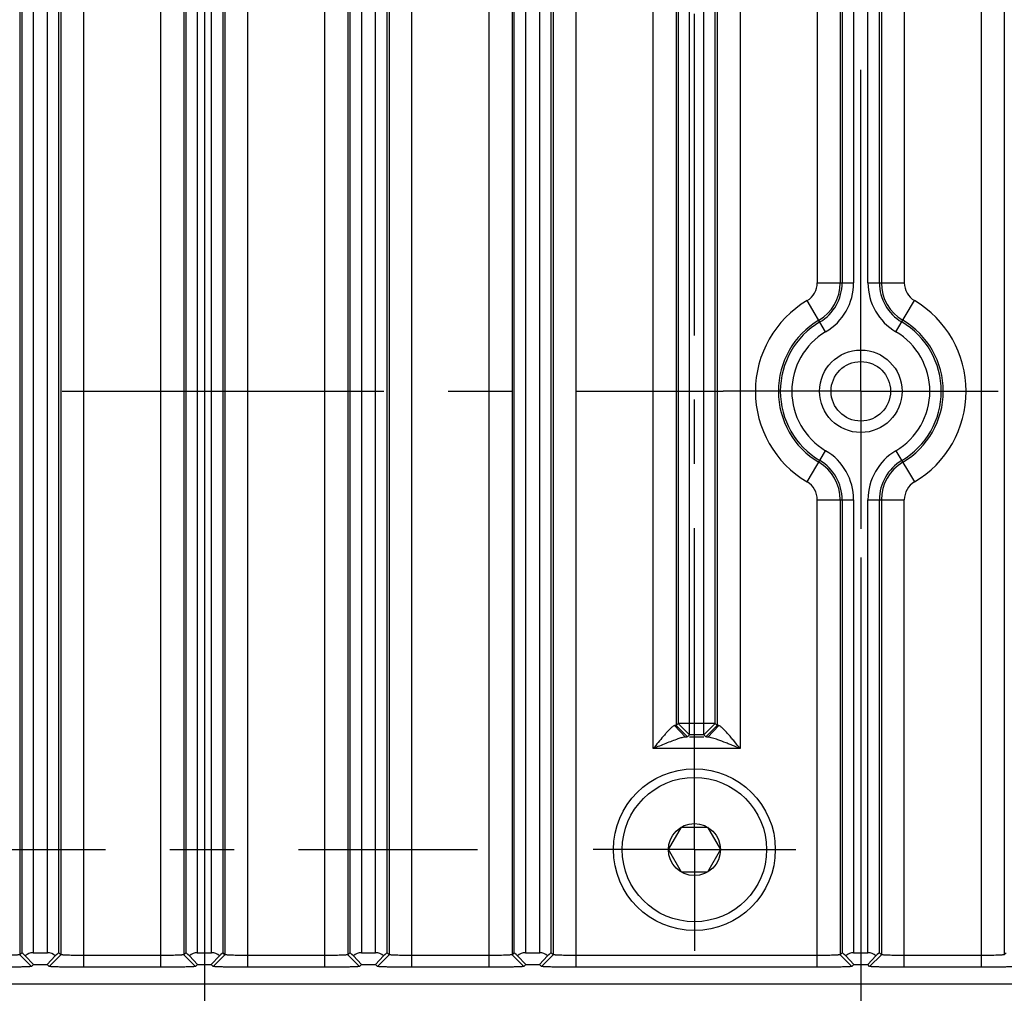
# Model space of a CAD drawing. Header units: inches. Extents: x 0 to 34, y 0 to 22.
# Tile 26 of 126: x 12.7 to 14.9, y 10.8 to 12.9. Entities that reach past the tile are written whole.
import ezdxf

# ---------------------------------------------------------------- set-up
doc = ezdxf.new("R2010")
doc.units = ezdxf.units.IN
doc.header["$LTSCALE"] = 1.87
doc.header["$MEASUREMENT"] = 0
doc.linetypes.add('CENTER', pattern=[0.6, 0.375, -0.075, 0.075, -0.075])
doc.layers.get('0').update_dxf_attribs({"linetype": 'CONTINUOUS'})
for name, color, linetype in [('02___PRT_ALL_AXES', 7, 'CONTINUOUS'), ('DEFAULT_1', 7, 'CENTER'), ('DIMENSIONS', 7, 'CONTINUOUS')]:
    doc.layers.add(name, color=color, linetype=linetype)
doc.styles.get("Standard").update_dxf_attribs({"font": 'txt', "width": 0.8})
doc.dimstyles.new('DIMSTYLE_1', dxfattribs={"dimtxt": 0.125, "dimasz": 0.18, "dimexe": 0.125, "dimexo": 0.0625, "dimgap": 0.03125, "dimtad": 0, "dimtih": 1, "dimtoh": 1, "dimdec": 3, "dimzin": 4, "dimdsep": 46, "dimtxsty": 'STANDARD', "dimblk": '_FILLED', "dimblk1": '_FILLED', "dimblk2": '_FILLED', "dimcen": 0.09, "dimadec": 0, "dimazin": 0, "dimtp": 0.001, "dimtm": 0.001, "dimtfac": 1, "dimtdec": 3, "dimtofl": 0, "dimtmove": 0, "dimatfit": 3, "dimldrblk": '_FILLED', "dimfxl": 1, "dimtolj": 1, "dimtzin": 4, "dimarcsym": 0})

# ---------------------------------------------------------------- blocks, each defined once
blk = doc.blocks.new('*D5')
at = {"layer": 'DIMENSIONS', "color": 2, "linetype": 'CONTINUOUS'}
blk.add_line((13.108, 14.2178), (13.108, 10.0989), dxfattribs=at)
at = {"layer": 'DIMENSIONS', "color": 2, "linetype": 'CONTINUOUS', "insert": (13.0455, 10.0364), "char_height": 0.125, "width": 1.425, "attachment_point": 3, "rotation": 90, "line_spacing_factor": 0.9}
blk.add_mtext('8.721{\\Ftxt.shx;\\W1.000000;\\H0.125000; }[221.51]', dxfattribs=at)
blk = doc.blocks.new('_FILLED')
at = {"color": 0, "linetype": 'BYBLOCK'}
blk.add_solid([(0, 0), (-1, 0.174), (-1, -0.174)], dxfattribs=at)
blk = doc.blocks.new('*D6')
at = {"layer": 'DIMENSIONS', "color": 2, "linetype": 'CONTINUOUS'}
blk.add_line((14.54, 11.7178), (14.54, 10.0989), dxfattribs=at)
at = {"layer": 'DIMENSIONS', "color": 2, "linetype": 'CONTINUOUS', "insert": (14.4775, 10.0364), "char_height": 0.125, "width": 1.525, "attachment_point": 3, "rotation": 90, "line_spacing_factor": 0.9}
blk.add_mtext('10.153{\\Ftxt.shx;\\W1.000000;\\H0.125000; }[257.89]', dxfattribs=at)
blk = doc.blocks.new('*D7')
at = {"layer": 'DIMENSIONS', "color": 2, "linetype": 'CONTINUOUS'}
blk.add_line((16.4749, 11.1678), (16.4749, 10.0989), dxfattribs=at)
at = {"layer": 'DIMENSIONS', "color": 2, "linetype": 'CONTINUOUS', "insert": (16.4124, 10.0364), "char_height": 0.125, "width": 1.825, "attachment_point": 3, "rotation": 90, "line_spacing_factor": 0.9}
blk.add_mtext('2X 12.088{\\Ftxt.shx;\\W1.000000;\\H0.125000; }[307.03]', dxfattribs=at)
blk = doc.blocks.new('*D8')
at = {"layer": 'DIMENSIONS', "color": 2, "linetype": 'CONTINUOUS'}
blk.add_line((17.0218, 11.6311), (17.0218, 10.0989), dxfattribs=at)
at = {"layer": 'DIMENSIONS', "color": 2, "linetype": 'CONTINUOUS', "insert": (16.9593, 10.0364), "char_height": 0.125, "width": 1.525, "attachment_point": 3, "rotation": 90, "line_spacing_factor": 0.9}
blk.add_mtext('12.635{\\Ftxt.shx;\\W1.000000;\\H0.125000; }[320.92]', dxfattribs=at)

msp = doc.modelspace()

# ---------------------------------------------------------------- linework, layer by layer
at = {"color": 7, "linetype": 'CONTINUOUS'}
for p, q in [((12.8449, 10.8236), (12.8449, 18.337)), ((13.3711, 10.8236), (13.3711, 18.337)), ((13.5609, 10.8236), (13.5609, 18.337)), ((13.7291, 10.8236), (13.7291, 18.337)), ((13.9189, 10.8236), (13.9189, 18.337)), ((14.8031, 10.8236), (14.8031, 18.337)), ((12.7051, 18.3096), (12.7051, 10.851)), ((12.7094, 18.3053), (12.7094, 10.8553)), ((12.7344, 18.3053), (12.7344, 10.8553)), ((12.7656, 10.8553), (12.7656, 18.3053)), ((12.7906, 10.8553), (12.7906, 18.3053)), ((12.7949, 18.3096), (12.7949, 10.851)), ((13.4211, 18.3096), (13.4211, 10.851)), ((13.4254, 18.3053), (13.4254, 10.8553)), ((13.4504, 18.3053), (13.4504, 10.8553)), ((13.4816, 10.8553), (13.4816, 18.3053)), ((13.5066, 10.8553), (13.5066, 18.3053)), ((13.5109, 18.3096), (13.5109, 10.851)), ((13.7791, 18.3096), (13.7791, 10.851)), ((13.7834, 18.3053), (13.7834, 10.8553)), ((13.8084, 18.3053), (13.8084, 10.8553)), ((13.8396, 10.8553), (13.8396, 18.3053)), ((13.8646, 10.8553), (13.8646, 18.3053)), ((13.8689, 18.3096), (13.8689, 10.851)), ((14.8531, 18.3096), (14.8531, 10.851)), ((14.0871, 11.3007), (14.0871, 17.8599)), ((14.2769, 17.8599), (14.2769, 11.3007)), ((14.1664, 11.3306), (14.1664, 17.83)), ((14.1976, 11.3306), (14.1976, 17.83)), ((14.1371, 17.8093), (14.1371, 11.3513)), ((14.2269, 17.8093), (14.2269, 11.3513)), ((14.1414, 17.805), (14.1414, 11.3556)), ((14.2226, 11.3556), (14.2226, 17.805)), ((14.4451, 16.8436), (14.4451, 12.317)), ((14.4951, 16.8436), (14.4951, 12.317)), ((14.4994, 16.8436), (14.4994, 12.317)), ((14.5244, 16.8436), (14.5244, 12.317)), ((14.5556, 12.317), (14.5556, 16.8436)), ((14.5806, 12.317), (14.5806, 16.8436)), ((14.5849, 16.8436), (14.5849, 12.317)), ((14.6349, 16.8436), (14.6349, 12.317)), ((13.0131, 10.8236), (13.0131, 14.3436)), ((13.0631, 14.3436), (13.0631, 10.851)), ((13.0674, 14.3436), (13.0674, 10.8553)), ((13.0924, 14.3436), (13.0924, 10.8553)), ((13.1236, 10.8553), (13.1236, 14.3436)), ((13.1486, 10.8553), (13.1486, 14.3436)), ((13.1529, 14.3436), (13.1529, 10.851)), ((13.2029, 10.8236), (13.2029, 14.3436)), ((14.4451, 12.317), (14.5244, 12.317)), ((14.5556, 12.317), (14.6349, 12.317)), ((14.4633, 12.2099), (14.4229, 12.2782)), ((14.6166, 12.2099), (14.657, 12.2782)), ((14.4229, 11.8824), (14.4633, 11.9507)), ((14.6166, 11.9507), (14.657, 11.8824)), ((14.4451, 11.8436), (14.5244, 11.8436)), ((14.4451, 10.8236), (14.4451, 11.8436)), ((14.4951, 11.8436), (14.4951, 10.851)), ((14.4994, 11.8436), (14.4994, 10.8553)), ((14.5244, 11.8436), (14.5244, 10.8553)), ((14.5556, 11.8436), (14.6349, 11.8436)), ((14.5556, 10.8553), (14.5556, 11.8436)), ((14.5806, 10.8553), (14.5806, 11.8436)), ((14.5849, 11.8436), (14.5849, 10.851)), ((14.6349, 10.8236), (14.6349, 11.8436)), ((14.1356, 11.3509), (14.1339, 11.3507)), ((14.1574, 11.3257), (14.1339, 11.3507)), ((14.1371, 11.3513), (14.1356, 11.3509)), ((14.1414, 11.3556), (14.1371, 11.3513)), ((14.1621, 11.3263), (14.1371, 11.3513)), ((14.1539, 11.3432), (14.1414, 11.3556)), ((14.1664, 11.3556), (14.1414, 11.3556)), ((14.1664, 11.3306), (14.1539, 11.3432)), ((14.1976, 11.3556), (14.1664, 11.3556)), ((14.2226, 11.3556), (14.1976, 11.3556)), ((14.1976, 11.3306), (14.2101, 11.3432)), ((14.2019, 11.3263), (14.2269, 11.3513)), ((14.2066, 11.3257), (14.23, 11.3507)), ((14.2101, 11.3432), (14.2226, 11.3556)), ((14.2269, 11.3513), (14.2226, 11.3556)), ((14.1598, 11.3259), (14.1574, 11.3257)), ((14.1621, 11.3263), (14.1598, 11.3259)), ((14.1664, 11.3306), (14.1621, 11.3263)), ((14.1976, 11.3306), (14.1664, 11.3306)), ((14.1976, 11.3257), (14.1664, 11.3257)), ((14.2019, 11.3263), (14.1976, 11.3306)), ((14.2769, 11.3007), (14.0871, 11.3007)), ((14.1202, 11.0803), (14.1486, 11.1295)), ((14.1486, 11.1295), (14.2055, 11.1295)), ((14.2055, 11.1295), (14.2339, 11.0803)), ((14.1486, 11.0311), (14.1202, 11.0803)), ((14.2339, 11.0803), (14.2055, 11.0311)), ((14.2055, 11.0311), (14.1486, 11.0311)), ((12.7094, 10.8553), (12.7051, 10.851)), ((12.7307, 10.8254), (12.7051, 10.851)), ((12.735, 10.8297), (12.7172, 10.8483)), ((12.7344, 10.8553), (12.7656, 10.8553)), ((12.7827, 10.8483), (12.765, 10.8297)), ((12.7693, 10.8254), (12.7949, 10.851)), ((12.7949, 10.851), (12.7906, 10.8553)), ((13.0131, 10.8492), (12.8449, 10.8492)), ((13.0674, 10.8553), (13.0631, 10.851)), ((13.0887, 10.8254), (13.0631, 10.851)), ((13.093, 10.8297), (13.0752, 10.8483)), ((13.0924, 10.8553), (13.1236, 10.8553)), ((13.1407, 10.8483), (13.123, 10.8297)), ((13.1273, 10.8254), (13.1529, 10.851)), ((13.1529, 10.851), (13.1486, 10.8553)), ((13.3711, 10.8492), (13.2029, 10.8492)), ((13.4254, 10.8553), (13.4211, 10.851)), ((13.4467, 10.8254), (13.4211, 10.851)), ((13.451, 10.8297), (13.4332, 10.8483)), ((13.4504, 10.8553), (13.4816, 10.8553)), ((13.4987, 10.8483), (13.481, 10.8297)), ((13.4853, 10.8254), (13.5109, 10.851)), ((13.5109, 10.851), (13.5066, 10.8553)), ((13.7291, 10.8492), (13.5609, 10.8492)), ((13.7834, 10.8553), (13.7791, 10.851)), ((13.8047, 10.8254), (13.7791, 10.851)), ((13.809, 10.8297), (13.7912, 10.8483)), ((13.8084, 10.8553), (13.8396, 10.8553)), ((13.8567, 10.8483), (13.839, 10.8297)), ((13.8433, 10.8254), (13.8689, 10.851)), ((13.8689, 10.851), (13.8646, 10.8553)), ((14.4451, 10.8492), (13.9189, 10.8492)), ((14.4994, 10.8553), (14.4951, 10.851)), ((14.5207, 10.8254), (14.4951, 10.851)), ((14.525, 10.8297), (14.5072, 10.8483)), ((14.5244, 10.8553), (14.5556, 10.8553)), ((14.5727, 10.8483), (14.555, 10.8297)), ((14.5593, 10.8254), (14.5849, 10.851)), ((14.5849, 10.851), (14.5806, 10.8553)), ((14.8031, 10.8492), (14.6349, 10.8492)), ((14.8574, 10.8553), (14.8531, 10.851)), ((12.735, 10.8297), (12.7307, 10.8254)), ((12.735, 10.8297), (12.765, 10.8297)), ((12.7693, 10.8254), (12.765, 10.8297)), ((13.093, 10.8297), (13.0887, 10.8254)), ((13.093, 10.8297), (13.123, 10.8297)), ((13.1273, 10.8254), (13.123, 10.8297)), ((13.451, 10.8297), (13.4467, 10.8254)), ((13.451, 10.8297), (13.481, 10.8297)), ((13.4853, 10.8254), (13.481, 10.8297)), ((13.809, 10.8297), (13.8047, 10.8254)), ((13.809, 10.8297), (13.839, 10.8297)), ((13.8433, 10.8254), (13.839, 10.8297)), ((14.525, 10.8297), (14.5207, 10.8254)), ((14.525, 10.8297), (14.555, 10.8297)), ((14.5593, 10.8254), (14.555, 10.8297)), ((13.0131, 10.8236), (12.8449, 10.8236)), ((13.3711, 10.8236), (13.2029, 10.8236)), ((13.7291, 10.8236), (13.5609, 10.8236)), ((14.4451, 10.8236), (13.9189, 10.8236)), ((14.8031, 10.8236), (14.6349, 10.8236)), ((15.461, 10.7864), (4.831, 10.7864))]:
    msp.add_line(p, q, dxfattribs=at)
for centre, radius in [((14.54, 12.0803), 0.09), ((14.54, 12.0803), 0.0649), ((14.177, 11.0803), 0.1765), ((14.177, 11.0803), 0.1575), ((14.177, 11.0803), 0.0568)]:
    msp.add_circle(centre, radius, dxfattribs=at)
for centre, radius, start, end in [((14.4, 12.317), 0.0451, 300.6033, 360), ((14.4, 12.317), 0.0951, 300.6033, 360), ((14.4, 12.317), 0.0994, 300.6033, 360), ((14.4, 12.317), 0.1244, 300.6033, 360), ((14.68, 12.317), 0.1244, 180, 239.3967), ((14.68, 12.317), 0.0994, 180, 239.3967), ((14.68, 12.317), 0.0951, 180, 239.3967), ((14.68, 12.317), 0.0451, 180, 239.3967), ((14.54, 12.0803), 0.2299, 120.6033, 239.3967), ((14.54, 12.0803), 0.2299, 300.6033, 59.3967), ((14.54, 12.0803), 0.1799, 120.6033, 239.3967), ((14.54, 12.0803), 0.1756, 120.6033, 239.3967), ((14.54, 12.0803), 0.1756, 300.6033, 59.3967), ((14.54, 12.0803), 0.1799, 300.6033, 59.3967), ((14.54, 12.0803), 0.1506, 120.6033, 239.3967), ((14.54, 12.0803), 0.1506, 300.6033, 59.3967), ((14.4, 11.8436), 0.1244, 0, 59.3967), ((14.68, 11.8436), 0.1244, 120.6033, 180), ((14.4, 11.8436), 0.0951, 0, 59.3967), ((14.4, 11.8436), 0.0994, 0, 59.3967), ((14.68, 11.8436), 0.0994, 120.6033, 180), ((14.68, 11.8436), 0.0951, 120.6033, 180), ((14.4, 11.8436), 0.0451, 0, 59.3967), ((14.68, 11.8436), 0.0451, 120.6033, 180)]:
    msp.add_arc(centre, radius, start, end, dxfattribs=at)
for centre, major_axis, ratio, start_param, end_param in [((12.7344, 10.8303), (-0.025, 0.025), 0.024425, -0.790653, 0.000015), ((12.7344, 10.8297), (0, 0.0256), 0.975859, 0, 0.755694), ((12.7656, 10.8297), (0, 0.0256), 0.975859, -0.755694, 0), ((12.7656, 10.8303), (0.025, 0.025), 0.024425, -0.000015, 0.790653), ((13.0924, 10.8303), (-0.025, 0.025), 0.024425, -0.790653, 0.000015), ((13.0924, 10.8297), (0, 0.0256), 0.975859, 0, 0.755694), ((13.1236, 10.8297), (0, 0.0256), 0.975859, -0.755694, 0), ((13.1236, 10.8303), (0.025, 0.025), 0.024425, -0.000015, 0.790653), ((13.4504, 10.8303), (-0.025, 0.025), 0.024425, -0.790653, 0.000015), ((13.4504, 10.8297), (0, 0.0256), 0.975859, 0, 0.755694), ((13.4816, 10.8297), (0, 0.0256), 0.975859, -0.755694, 0), ((13.4816, 10.8303), (0.025, 0.025), 0.024425, -0.000015, 0.790653), ((13.8084, 10.8303), (-0.025, 0.025), 0.024425, -0.790653, 0.000015), ((13.8084, 10.8297), (0, 0.0256), 0.975859, 0, 0.755694), ((13.8396, 10.8297), (0, 0.0256), 0.975859, -0.755694, 0), ((13.8396, 10.8303), (0.025, 0.025), 0.024425, -0.000015, 0.790653), ((14.5244, 10.8303), (-0.025, 0.025), 0.024425, -0.790653, 0.000015), ((14.5244, 10.8297), (0, 0.0256), 0.975859, 0, 0.755694), ((14.5556, 10.8297), (0, 0.0256), 0.975859, -0.755694, 0), ((14.5556, 10.8303), (0.025, 0.025), 0.024425, -0.000015, 0.790653)]:
    msp.add_ellipse(centre, major_axis=major_axis, ratio=ratio, start_param=start_param, end_param=end_param, dxfattribs=at)
for points, knots in [([(14.1293, 11.3484), (14.1276, 11.3471), (14.1243, 11.3441), (14.1194, 11.3391), (14.1142, 11.3333), (14.1071, 11.325), (14.098, 11.3141), (14.0907, 11.3052), (14.0871, 11.3007)], [0, 0, 0, 0, 0.096701, 0.20945, 0.331815, 0.46017, 0.727047, 1, 1, 1, 1]), ([(14.1339, 11.3507), (14.1336, 11.3507), (14.1328, 11.3505), (14.1312, 11.3498), (14.1301, 11.349), (14.1293, 11.3484)], [0, 0, 0, 0, 0.195252, 0.427943, 1, 1, 1, 1]), ([(14.23, 11.3507), (14.2296, 11.3508), (14.2288, 11.3509), (14.2279, 11.351), (14.2273, 11.3511), (14.227, 11.3512), (14.2269, 11.3513), (14.2269, 11.3513)], [0, 0, 0, 0, 0.403997, 0.704234, 0.901262, 0.96209, 1, 1, 1, 1]), ([(14.2769, 11.3007), (14.2727, 11.3059), (14.2664, 11.3136), (14.258, 11.3237), (14.2518, 11.331), (14.2467, 11.3367), (14.2427, 11.341), (14.2398, 11.3439), (14.2371, 11.3464), (14.2346, 11.3485), (14.2322, 11.35), (14.2307, 11.3506), (14.23, 11.3507)], [0, 0, 0, 0, 0.290382, 0.432976, 0.57174, 0.704316, 0.767233, 0.826699, 0.881198, 0.929318, 0.969402, 1, 1, 1, 1]), ([(14.141, 11.3217), (14.1366, 11.3202), (14.1277, 11.317), (14.1144, 11.3118), (14.1008, 11.3063), (14.0917, 11.3026), (14.0871, 11.3007)], [0, 0, 0, 0, 0.239343, 0.488986, 0.743491, 1, 1, 1, 1]), ([(14.1574, 11.3257), (14.1562, 11.3257), (14.1536, 11.3253), (14.1497, 11.3244), (14.1454, 11.3232), (14.1424, 11.3222), (14.141, 11.3217)], [0, 0, 0, 0, 0.210771, 0.455377, 0.720455, 1, 1, 1, 1]), ([(14.2066, 11.3257), (14.2059, 11.3258), (14.2048, 11.3258), (14.2035, 11.326), (14.2027, 11.3261), (14.2023, 11.3262), (14.2021, 11.3262), (14.2019, 11.3263), (14.2019, 11.3263)], [0, 0, 0, 0, 0.408065, 0.710394, 0.821886, 0.907006, 0.966024, 1, 1, 1, 1]), ([(14.2279, 11.32), (14.226, 11.3207), (14.2222, 11.322), (14.2166, 11.3238), (14.2115, 11.3251), (14.2081, 11.3257), (14.2066, 11.3257)], [0, 0, 0, 0, 0.279779, 0.545576, 0.790062, 1, 1, 1, 1]), ([(14.2769, 11.3007), (14.2727, 11.3024), (14.2655, 11.3054), (14.2552, 11.3095), (14.2431, 11.3144), (14.234, 11.3179), (14.2279, 11.32)], [0, 0, 0, 0, 0.254874, 0.445136, 0.633628, 1, 1, 1, 1]), ([(12.7051, 10.851), (12.705, 10.851), (12.7049, 10.8509), (12.7047, 10.8509), (12.7043, 10.8508), (12.7036, 10.8507), (12.7025, 10.8505), (12.7008, 10.8503), (12.6986, 10.8501), (12.6961, 10.85), (12.6932, 10.8499), (12.6886, 10.8497), (12.6821, 10.8495), (12.6737, 10.8493), (12.6646, 10.8493), (12.6583, 10.8493), (12.6551, 10.8492)], [0, 0, 0, 0, 0.002632, 0.007536, 0.014726, 0.024185, 0.049808, 0.084207, 0.127141, 0.178173, 0.236795, 0.302493, 0.452786, 0.62353, 0.80856, 1, 1, 1, 1]), ([(12.8449, 10.8492), (12.8417, 10.8493), (12.8354, 10.8493), (12.8263, 10.8493), (12.8178, 10.8495), (12.8114, 10.8497), (12.8068, 10.8499), (12.8039, 10.85), (12.8013, 10.8501), (12.7992, 10.8503), (12.7975, 10.8505), (12.7963, 10.8507), (12.7956, 10.8508), (12.7953, 10.8509), (12.795, 10.8509), (12.7949, 10.851), (12.7949, 10.851)], [0, 0, 0, 0, 0.191486, 0.376605, 0.547392, 0.697675, 0.76336, 0.821957, 0.872964, 0.915889, 0.950292, 0.975917, 0.985373, 0.992553, 0.997432, 1, 1, 1, 1]), ([(13.0631, 10.851), (13.063, 10.851), (13.0629, 10.8509), (13.0627, 10.8509), (13.0623, 10.8508), (13.0616, 10.8507), (13.0605, 10.8505), (13.0588, 10.8503), (13.0566, 10.8501), (13.0541, 10.85), (13.0512, 10.8499), (13.0466, 10.8497), (13.0401, 10.8495), (13.0317, 10.8493), (13.0226, 10.8493), (13.0163, 10.8493), (13.0131, 10.8492)], [0, 0, 0, 0, 0.002632, 0.007536, 0.014726, 0.024185, 0.049808, 0.084207, 0.127141, 0.178173, 0.236795, 0.302493, 0.452786, 0.62353, 0.80856, 1, 1, 1, 1]), ([(13.2029, 10.8492), (13.1997, 10.8493), (13.1934, 10.8493), (13.1843, 10.8493), (13.1758, 10.8495), (13.1694, 10.8497), (13.1648, 10.8499), (13.1619, 10.85), (13.1593, 10.8501), (13.1572, 10.8503), (13.1555, 10.8505), (13.1543, 10.8507), (13.1536, 10.8508), (13.1533, 10.8509), (13.153, 10.8509), (13.1529, 10.851), (13.1529, 10.851)], [0, 0, 0, 0, 0.191486, 0.376605, 0.547392, 0.697675, 0.76336, 0.821957, 0.872964, 0.915889, 0.950292, 0.975917, 0.985373, 0.992553, 0.997432, 1, 1, 1, 1]), ([(13.4211, 10.851), (13.421, 10.851), (13.4209, 10.8509), (13.4207, 10.8509), (13.4203, 10.8508), (13.4196, 10.8507), (13.4185, 10.8505), (13.4168, 10.8503), (13.4146, 10.8501), (13.4121, 10.85), (13.4092, 10.8499), (13.4046, 10.8497), (13.3981, 10.8495), (13.3897, 10.8493), (13.3806, 10.8493), (13.3743, 10.8493), (13.3711, 10.8492)], [0, 0, 0, 0, 0.002632, 0.007536, 0.014726, 0.024185, 0.049808, 0.084207, 0.127141, 0.178173, 0.236795, 0.302493, 0.452786, 0.62353, 0.80856, 1, 1, 1, 1]), ([(13.5609, 10.8492), (13.5577, 10.8493), (13.5514, 10.8493), (13.5423, 10.8493), (13.5338, 10.8495), (13.5274, 10.8497), (13.5228, 10.8499), (13.5199, 10.85), (13.5173, 10.8501), (13.5152, 10.8503), (13.5135, 10.8505), (13.5123, 10.8507), (13.5116, 10.8508), (13.5113, 10.8509), (13.511, 10.8509), (13.5109, 10.851), (13.5109, 10.851)], [0, 0, 0, 0, 0.191486, 0.376605, 0.547392, 0.697675, 0.76336, 0.821957, 0.872964, 0.915889, 0.950292, 0.975917, 0.985373, 0.992553, 0.997432, 1, 1, 1, 1]), ([(13.7791, 10.851), (13.779, 10.851), (13.7789, 10.8509), (13.7787, 10.8509), (13.7783, 10.8508), (13.7776, 10.8507), (13.7765, 10.8505), (13.7748, 10.8503), (13.7726, 10.8501), (13.7701, 10.85), (13.7672, 10.8499), (13.7626, 10.8497), (13.7561, 10.8495), (13.7477, 10.8493), (13.7386, 10.8493), (13.7323, 10.8493), (13.7291, 10.8492)], [0, 0, 0, 0, 0.002632, 0.007536, 0.014726, 0.024185, 0.049808, 0.084207, 0.127141, 0.178173, 0.236795, 0.302493, 0.452786, 0.62353, 0.80856, 1, 1, 1, 1]), ([(13.9189, 10.8492), (13.9157, 10.8493), (13.9094, 10.8493), (13.9003, 10.8493), (13.8918, 10.8495), (13.8854, 10.8497), (13.8808, 10.8499), (13.8779, 10.85), (13.8753, 10.8501), (13.8732, 10.8503), (13.8715, 10.8505), (13.8703, 10.8507), (13.8696, 10.8508), (13.8693, 10.8509), (13.869, 10.8509), (13.8689, 10.851), (13.8689, 10.851)], [0, 0, 0, 0, 0.191486, 0.376605, 0.547392, 0.697675, 0.76336, 0.821957, 0.872964, 0.915889, 0.950292, 0.975917, 0.985373, 0.992553, 0.997432, 1, 1, 1, 1]), ([(14.4951, 10.851), (14.495, 10.851), (14.4949, 10.8509), (14.4947, 10.8509), (14.4943, 10.8508), (14.4936, 10.8507), (14.4925, 10.8505), (14.4908, 10.8503), (14.4886, 10.8501), (14.4861, 10.85), (14.4832, 10.8499), (14.4786, 10.8497), (14.4721, 10.8495), (14.4637, 10.8493), (14.4546, 10.8493), (14.4483, 10.8493), (14.4451, 10.8492)], [0, 0, 0, 0, 0.002632, 0.007536, 0.014726, 0.024185, 0.049808, 0.084207, 0.127141, 0.178173, 0.236795, 0.302493, 0.452786, 0.62353, 0.80856, 1, 1, 1, 1]), ([(14.6349, 10.8492), (14.6317, 10.8493), (14.6254, 10.8493), (14.6163, 10.8493), (14.6078, 10.8495), (14.6014, 10.8497), (14.5968, 10.8499), (14.5939, 10.85), (14.5913, 10.8501), (14.5892, 10.8503), (14.5875, 10.8505), (14.5863, 10.8507), (14.5856, 10.8508), (14.5853, 10.8509), (14.585, 10.8509), (14.5849, 10.851), (14.5849, 10.851)], [0, 0, 0, 0, 0.191486, 0.376605, 0.547392, 0.697675, 0.76336, 0.821957, 0.872964, 0.915889, 0.950292, 0.975917, 0.985373, 0.992553, 0.997432, 1, 1, 1, 1]), ([(14.8531, 10.851), (14.853, 10.851), (14.8529, 10.8509), (14.8527, 10.8509), (14.8523, 10.8508), (14.8516, 10.8507), (14.8505, 10.8505), (14.8488, 10.8503), (14.8466, 10.8501), (14.8441, 10.85), (14.8412, 10.8499), (14.8366, 10.8497), (14.8301, 10.8495), (14.8217, 10.8493), (14.8126, 10.8493), (14.8063, 10.8493), (14.8031, 10.8492)], [0, 0, 0, 0, 0.002632, 0.007536, 0.014726, 0.024185, 0.049808, 0.084207, 0.127141, 0.178173, 0.236795, 0.302493, 0.452786, 0.62353, 0.80856, 1, 1, 1, 1]), ([(12.7307, 10.8254), (12.7306, 10.8254), (12.7305, 10.8253), (12.7302, 10.8252), (12.7296, 10.8251), (12.7289, 10.825), (12.728, 10.825), (12.727, 10.8249), (12.7257, 10.8248), (12.7237, 10.8247), (12.7208, 10.8245), (12.7169, 10.8244), (12.7124, 10.8242), (12.7073, 10.8241), (12.7017, 10.824), (12.6935, 10.8238), (12.6826, 10.8237), (12.669, 10.8236), (12.6597, 10.8236), (12.6551, 10.8236)], [0, 0, 0, 0, 0.002116, 0.006632, 0.013634, 0.023089, 0.034948, 0.049157, 0.065658, 0.084392, 0.128321, 0.180466, 0.240346, 0.307481, 0.381294, 0.460836, 0.632936, 0.815439, 1, 1, 1, 1]), ([(12.8449, 10.8236), (12.84, 10.8236), (12.8305, 10.8236), (12.8166, 10.8237), (12.8055, 10.8239), (12.7973, 10.824), (12.7918, 10.8241), (12.7869, 10.8243), (12.7825, 10.8244), (12.7786, 10.8246), (12.7759, 10.8247), (12.7739, 10.8248), (12.7728, 10.8249), (12.7717, 10.825), (12.7709, 10.8251), (12.7702, 10.8251), (12.7697, 10.8252), (12.7695, 10.8253), (12.7693, 10.8254), (12.7693, 10.8254)], [0, 0, 0, 0, 0.1918, 0.378069, 0.551112, 0.63027, 0.703236, 0.769148, 0.827541, 0.878048, 0.920305, 0.938226, 0.953949, 0.967429, 0.978624, 0.987493, 0.994, 0.998131, 1, 1, 1, 1]), ([(13.0887, 10.8254), (13.0886, 10.8254), (13.0885, 10.8253), (13.0882, 10.8252), (13.0876, 10.8251), (13.0869, 10.825), (13.086, 10.825), (13.085, 10.8249), (13.0837, 10.8248), (13.0817, 10.8247), (13.0788, 10.8245), (13.0749, 10.8244), (13.0704, 10.8242), (13.0653, 10.8241), (13.0597, 10.824), (13.0515, 10.8238), (13.0406, 10.8237), (13.027, 10.8236), (13.0177, 10.8236), (13.0131, 10.8236)], [0, 0, 0, 0, 0.002116, 0.006632, 0.013634, 0.023089, 0.034948, 0.049157, 0.065658, 0.084392, 0.128321, 0.180466, 0.240346, 0.307481, 0.381294, 0.460836, 0.632936, 0.815439, 1, 1, 1, 1]), ([(13.2029, 10.8236), (13.198, 10.8236), (13.1885, 10.8236), (13.1746, 10.8237), (13.1635, 10.8239), (13.1553, 10.824), (13.1498, 10.8241), (13.1449, 10.8243), (13.1405, 10.8244), (13.1366, 10.8246), (13.1339, 10.8247), (13.1319, 10.8248), (13.1308, 10.8249), (13.1297, 10.825), (13.1289, 10.8251), (13.1282, 10.8251), (13.1277, 10.8252), (13.1275, 10.8253), (13.1273, 10.8254), (13.1273, 10.8254)], [0, 0, 0, 0, 0.1918, 0.378069, 0.551112, 0.63027, 0.703236, 0.769148, 0.827541, 0.878048, 0.920305, 0.938226, 0.953949, 0.967429, 0.978624, 0.987493, 0.994, 0.998131, 1, 1, 1, 1]), ([(13.4467, 10.8254), (13.4466, 10.8254), (13.4465, 10.8253), (13.4462, 10.8252), (13.4456, 10.8251), (13.4449, 10.825), (13.444, 10.825), (13.443, 10.8249), (13.4417, 10.8248), (13.4397, 10.8247), (13.4368, 10.8245), (13.4329, 10.8244), (13.4284, 10.8242), (13.4233, 10.8241), (13.4177, 10.824), (13.4095, 10.8238), (13.3986, 10.8237), (13.385, 10.8236), (13.3757, 10.8236), (13.3711, 10.8236)], [0, 0, 0, 0, 0.002116, 0.006632, 0.013634, 0.023089, 0.034948, 0.049157, 0.065658, 0.084392, 0.128321, 0.180466, 0.240346, 0.307481, 0.381294, 0.460836, 0.632936, 0.815439, 1, 1, 1, 1]), ([(13.5609, 10.8236), (13.556, 10.8236), (13.5465, 10.8236), (13.5326, 10.8237), (13.5215, 10.8239), (13.5133, 10.824), (13.5078, 10.8241), (13.5029, 10.8243), (13.4985, 10.8244), (13.4946, 10.8246), (13.4919, 10.8247), (13.4899, 10.8248), (13.4888, 10.8249), (13.4877, 10.825), (13.4869, 10.8251), (13.4862, 10.8251), (13.4857, 10.8252), (13.4855, 10.8253), (13.4853, 10.8254), (13.4853, 10.8254)], [0, 0, 0, 0, 0.1918, 0.378069, 0.551112, 0.63027, 0.703236, 0.769148, 0.827541, 0.878048, 0.920305, 0.938226, 0.953949, 0.967429, 0.978624, 0.987493, 0.994, 0.998131, 1, 1, 1, 1]), ([(13.8047, 10.8254), (13.8046, 10.8254), (13.8045, 10.8253), (13.8042, 10.8252), (13.8036, 10.8251), (13.8029, 10.825), (13.802, 10.825), (13.801, 10.8249), (13.7997, 10.8248), (13.7977, 10.8247), (13.7948, 10.8245), (13.7909, 10.8244), (13.7864, 10.8242), (13.7813, 10.8241), (13.7757, 10.824), (13.7675, 10.8238), (13.7566, 10.8237), (13.743, 10.8236), (13.7337, 10.8236), (13.7291, 10.8236)], [0, 0, 0, 0, 0.002116, 0.006632, 0.013634, 0.023089, 0.034948, 0.049157, 0.065658, 0.084392, 0.128321, 0.180466, 0.240346, 0.307481, 0.381294, 0.460836, 0.632936, 0.815439, 1, 1, 1, 1]), ([(13.9189, 10.8236), (13.914, 10.8236), (13.9045, 10.8236), (13.8906, 10.8237), (13.8795, 10.8239), (13.8713, 10.824), (13.8658, 10.8241), (13.8609, 10.8243), (13.8565, 10.8244), (13.8526, 10.8246), (13.8499, 10.8247), (13.8479, 10.8248), (13.8468, 10.8249), (13.8457, 10.825), (13.8449, 10.8251), (13.8442, 10.8251), (13.8437, 10.8252), (13.8435, 10.8253), (13.8433, 10.8254), (13.8433, 10.8254)], [0, 0, 0, 0, 0.1918, 0.378069, 0.551112, 0.63027, 0.703236, 0.769148, 0.827541, 0.878048, 0.920305, 0.938226, 0.953949, 0.967429, 0.978624, 0.987493, 0.994, 0.998131, 1, 1, 1, 1]), ([(14.5207, 10.8254), (14.5206, 10.8254), (14.5205, 10.8253), (14.5202, 10.8252), (14.5196, 10.8251), (14.5189, 10.825), (14.518, 10.825), (14.517, 10.8249), (14.5157, 10.8248), (14.5137, 10.8247), (14.5108, 10.8245), (14.5069, 10.8244), (14.5024, 10.8242), (14.4973, 10.8241), (14.4917, 10.824), (14.4835, 10.8238), (14.4726, 10.8237), (14.459, 10.8236), (14.4497, 10.8236), (14.4451, 10.8236)], [0, 0, 0, 0, 0.002116, 0.006632, 0.013634, 0.023089, 0.034948, 0.049157, 0.065658, 0.084392, 0.128321, 0.180466, 0.240346, 0.307481, 0.381294, 0.460836, 0.632936, 0.815439, 1, 1, 1, 1]), ([(14.6349, 10.8236), (14.63, 10.8236), (14.6205, 10.8236), (14.6066, 10.8237), (14.5955, 10.8239), (14.5873, 10.824), (14.5818, 10.8241), (14.5769, 10.8243), (14.5725, 10.8244), (14.5686, 10.8246), (14.5659, 10.8247), (14.5639, 10.8248), (14.5628, 10.8249), (14.5617, 10.825), (14.5609, 10.8251), (14.5602, 10.8251), (14.5597, 10.8252), (14.5595, 10.8253), (14.5593, 10.8254), (14.5593, 10.8254)], [0, 0, 0, 0, 0.1918, 0.378069, 0.551112, 0.63027, 0.703236, 0.769148, 0.827541, 0.878048, 0.920305, 0.938226, 0.953949, 0.967429, 0.978624, 0.987493, 0.994, 0.998131, 1, 1, 1, 1]), ([(14.8787, 10.8254), (14.8786, 10.8254), (14.8785, 10.8253), (14.8782, 10.8252), (14.8776, 10.8251), (14.8769, 10.825), (14.876, 10.825), (14.875, 10.8249), (14.8737, 10.8248), (14.8717, 10.8247), (14.8688, 10.8245), (14.8649, 10.8244), (14.8604, 10.8242), (14.8553, 10.8241), (14.8497, 10.824), (14.8415, 10.8238), (14.8306, 10.8237), (14.817, 10.8236), (14.8077, 10.8236), (14.8031, 10.8236)], [0, 0, 0, 0, 0.002116, 0.006632, 0.013634, 0.023089, 0.034948, 0.049157, 0.065658, 0.084392, 0.128321, 0.180466, 0.240346, 0.307481, 0.381294, 0.460836, 0.632936, 0.815439, 1, 1, 1, 1])]:
    msp.add_open_spline(points, degree=3, knots=knots, dxfattribs=at)
at = {"layer": '02___PRT_ALL_AXES', "color": 7, "linetype": 'CENTER'}
for p, q in [((14.54, 12.0803), (14.54, 16.7803)), ((11.676, 12.0803), (14.24, 12.0803)), ((14.54, 12.0803), (14.24, 12.0803)), ((14.54, 12.0803), (14.84, 12.0803)), ((14.54, 12.0803), (14.54, 11.7803))]:
    msp.add_line(p, q, dxfattribs=at)
at = {"layer": 'DEFAULT_1', "color": 7, "linetype": 'CENTER'}
for p, q in [((14.1774, 11.0803), (14.1774, 17.8593)), ((12.191, 11.0803), (13.704, 11.0803)), ((14.1774, 11.0803), (13.9564, 11.0803)), ((14.1774, 11.0803), (14.3984, 11.0803)), ((14.1774, 11.0803), (14.1774, 10.8593))]:
    msp.add_line(p, q, dxfattribs=at)

# ---------------------------------------------------------------- dimensions: what is measured, and where the dimension line sits
at = {"layer": 'DIMENSIONS', "color": 2, "linetype": 'CONTINUOUS'}
for feature_location, offset, origin, picture, middle in [((13.108, 14.2178), (0, -4.119), (4.387, 14.2803), '*D5', (13.108, 9.3239)), ((14.54, 11.7178), (0, -1.619), (4.387, 11.7803), '*D6', (14.54, 9.2739)), ((17.0218, 11.6311), (0, -1.5322), (4.387, 11.6936), '*D8', (17.0218, 9.2739))]:
    dim = msp.add_ordinate_dim(feature_location=feature_location, offset=offset, dtype=1, origin=origin, dimstyle='DIMSTYLE_1', dxfattribs=at)
    dim.commit()
    dim.dimension.update_dxf_attribs({"geometry": picture, "text_midpoint": middle})
dim = msp.add_ordinate_dim(feature_location=(16.4749, 11.1678), offset=(0, -1.069), dtype=1, origin=(4.387, 11.2303), text='2X <>', dimstyle='DIMSTYLE_1', dxfattribs=at)
dim.commit()
dim.dimension.update_dxf_attribs({"geometry": '*D7', "text_midpoint": (16.4749, 9.1239)})

doc.saveas('drawing.dxf')
